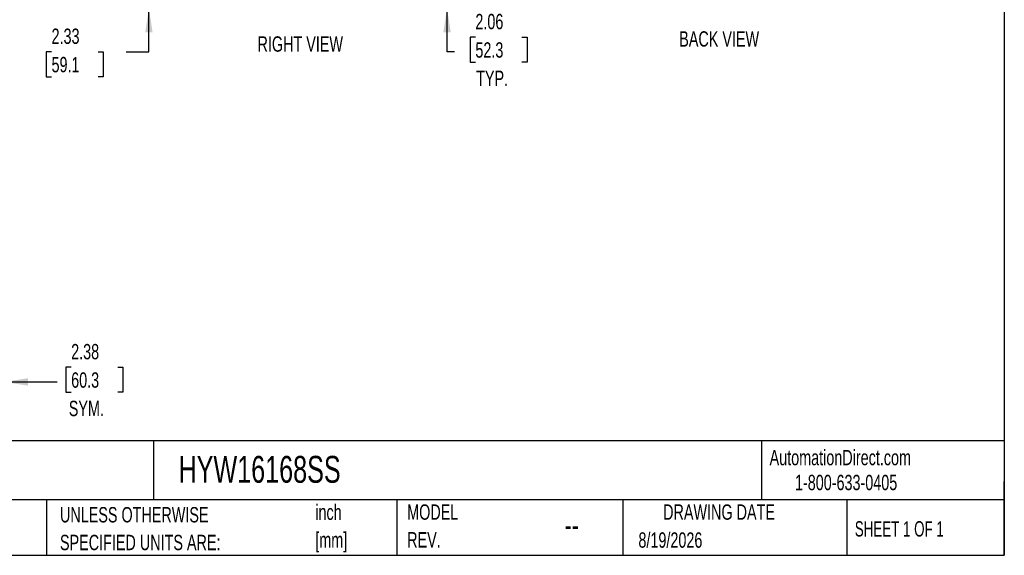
# Model space of a CAD drawing. Header units: inches. Extents: x 0.2 to 10.8, y 0.2 to 8.2.
# Tile 46 of 58: x 5.4 to 10.8, y 0.2 to 3.2. Entities that reach past the tile are written whole.
import ezdxf

# ---------------------------------------------------------------- set-up
doc = ezdxf.new("R2010")
doc.units = ezdxf.units.IN
doc.header["$MEASUREMENT"] = 0
for name, color, linetype in [('DIMENSIONS', 140, 'Continuous'), ('SLD-0', 179, 'Continuous'), ('TEXT', 140, 'Continuous')]:
    doc.layers.add(name, color=color, linetype=linetype)
doc.styles.add('SLDTEXTSTYLE0', font='TXT', dxfattribs={"width": 0.7})
doc.styles.add('SLDTEXTSTYLE1', font='TXT', dxfattribs={"width": 0.65})
doc.dimstyles.new('SLDDIMSTYLE1', dxfattribs={"dimtxt": 0.084961, "dimasz": 0.13, "dimexe": 0, "dimexo": 0.0625, "dimgap": 0.02124, "dimtad": 0, "dimtih": 1, "dimtoh": 1, "dimlfac": 8, "dimrnd": 1e-09, "dimzin": 12, "dimdsep": 46, "dimtxsty": 'SLDTEXTSTYLE0', "dimsah": 1, "dimcen": 0.09, "dimadec": 0, "dimazin": 3, "dimtfac": 1, "dimtmove": 0, "dimatfit": 0, "dimfxl": 0, "dimfrac": 2, "dimtolj": 1, "dimtzin": 12, "dimarcsym": 0})

# ---------------------------------------------------------------- blocks, each defined once
blk = doc.blocks.new('SW_NOTE_0')
at = {"layer": 'TEXT', "color": 0, "char_height": 0.08333, "attachment_point": 1, "style": 'SLDTEXTSTYLE0'}
for s, insert in [('inch', (0, 0.1074)), ('[mm]', (0, -0.0431))]:
    blk.add_mtext(s, dxfattribs=dict(at, insert=insert))
blk = doc.blocks.new('SW_NOTE_0_1')
at = {"layer": 'TEXT', "color": 0, "char_height": 0.083333, "attachment_point": 1, "style": 'SLDTEXTSTYLE0'}
for s, insert in [('UNLESS OTHERWISE', (0, 0.1074)), ('SPECIFIED UNITS ARE:', (0, -0.0431))]:
    blk.add_mtext(s, dxfattribs=dict(at, insert=insert))
blk = doc.blocks.new('SW_NOTE_0_6')
at = {"layer": 'TEXT', "color": 0, "char_height": 0.08333, "attachment_point": 1, "style": 'SLDTEXTSTYLE0'}
for s, insert in [('MODEL', (0, 0.1074)), ('REV.', (0, -0.0431))]:
    blk.add_mtext(s, dxfattribs=dict(at, insert=insert))
blk = doc.blocks.new('_D_14')
at = {"layer": 'DIMENSIONS'}
for p, q in [((7.7256, 3.4741), (7.7256, 3.7241)), ((7.5597, 3.4741), (7.8506, 3.4741)), ((7.5186, 3.2165), (7.8506, 3.2165)), ((7.7256, 2.981), (7.7256, 3.2165)), ((7.8793, 3.0605), (7.8508, 3.0605)), ((7.8508, 3.0605), (7.8508, 2.9254)), ((8.1318, 3.0605), (8.1603, 3.0605)), ((8.1603, 3.0605), (8.1603, 2.9254)), ((7.7652, 2.981), (7.7256, 2.981)), ((7.8508, 2.9254), (7.8793, 2.9254)), ((8.1603, 2.9254), (8.1318, 2.9254))]:
    blk.add_line(p, q, dxfattribs=at)
for points in [[(7.7256, 3.4741), (7.7456, 3.6041), (7.7056, 3.6041)], [(7.7256, 3.2165), (7.7056, 3.0865), (7.7456, 3.0865)]]:
    blk.add_solid(points, dxfattribs=at)
at = {"layer": 'DIMENSIONS', "char_height": 0.08333, "attachment_point": 1, "style": 'SLDTEXTSTYLE0'}
for s, insert in [('2.06', (7.8793, 3.1869)), ('52.3', (7.8793, 3.0328)), ('TYP.', (7.8834, 2.8788))]:
    blk.add_mtext(s, dxfattribs=dict(at, insert=insert))
blk = doc.blocks.new('_D_18')
at = {"layer": 'DIMENSIONS'}
for p, q in [((6.1074, 3.5071), (6.1074, 3.7571)), ((6.4734, 3.5071), (5.9824, 3.5071)), ((6.4665, 3.2165), (5.9824, 3.2165)), ((6.1074, 2.981), (6.1074, 3.2165)), ((5.579, 2.981), (5.5505, 2.981)), ((5.5505, 2.981), (5.5505, 2.8459)), ((5.8315, 2.981), (5.86, 2.981)), ((5.86, 2.981), (5.86, 2.8459)), ((5.9847, 2.981), (6.1074, 2.981)), ((5.5505, 2.8459), (5.579, 2.8459)), ((5.86, 2.8459), (5.8315, 2.8459))]:
    blk.add_line(p, q, dxfattribs=at)
for points in [[(6.1074, 3.5071), (6.1274, 3.6371), (6.0874, 3.6371)], [(6.1074, 3.2165), (6.0874, 3.0865), (6.1274, 3.0865)]]:
    blk.add_solid(points, dxfattribs=at)
at = {"layer": 'DIMENSIONS', "char_height": 0.08333, "attachment_point": 1, "style": 'SLDTEXTSTYLE0'}
for s, insert in [('2.33', (5.579, 3.1074)), ('59.1', (5.579, 2.9534))]:
    blk.add_mtext(s, dxfattribs=dict(at, insert=insert))
blk = doc.blocks.new('_D_24')
at = {"layer": 'DIMENSIONS'}
for p, q in [((5.3212, 1.3063), (5.3212, 1.0655)), ((5.0244, 1.2762), (5.0244, 1.0655)), ((5.6855, 1.27), (5.657, 1.27)), ((5.657, 1.27), (5.657, 1.1349)), ((5.938, 1.27), (5.9665, 1.27)), ((5.9665, 1.27), (5.9665, 1.1349)), ((5.0244, 1.1905), (4.7744, 1.1905)), ((5.3212, 1.1905), (5.6094, 1.1905)), ((5.657, 1.1349), (5.6855, 1.1349)), ((5.9665, 1.1349), (5.938, 1.1349))]:
    blk.add_line(p, q, dxfattribs=at)
for points in [[(5.0244, 1.1905), (4.8944, 1.2105), (4.8944, 1.1705)], [(5.3212, 1.1905), (5.4512, 1.1705), (5.4512, 1.2105)]]:
    blk.add_solid(points, dxfattribs=at)
at = {"layer": 'DIMENSIONS', "char_height": 0.08333, "attachment_point": 1, "style": 'SLDTEXTSTYLE0'}
for s, insert in [('2.38', (5.6855, 1.3964)), ('60.3', (5.6855, 1.2424)), ('SYM.', (5.6726, 1.0883))]:
    blk.add_mtext(s, dxfattribs=dict(at, insert=insert))

msp = doc.modelspace()

# ---------------------------------------------------------------- linework, layer by layer
at = {"layer": 'TEXT'}
for p, q in [((10.75, 8.25), (10.75, 0.25)), ((10.75, 0.871107), (0.25, 0.871107)), ((6.13224, 0.871107), (6.13224, 0.55)), ((9.432101, 0.871107), (9.432101, 0.55)), ((10.75, 0.25), (10.75, 0.65)), ((10.75, 0.55), (0.25, 0.55)), ((5.551095, 0.55), (5.551095, 0.25)), ((7.452782, 0.55), (7.452782, 0.25)), ((8.679745, 0.55), (8.679745, 0.25)), ((9.89562, 0.55), (9.89562, 0.25)), ((0.25, 0.25), (10.75, 0.25))]:
    msp.add_line(p, q, dxfattribs=at)

# ---------------------------------------------------------------- block references
for name, p in [('SW_NOTE_0_1', (5.624769, 0.404254)), ('SW_NOTE_0', (7.010386, 0.417902)), ('SW_NOTE_0_6', (7.5092, 0.418719))]:
    msp.add_blockref(name, p, dxfattribs=at)

# ---------------------------------------------------------------- texts
at = {"layer": 'SLD-0', "char_height": 0.08333333, "attachment_point": 1, "style": 'SLDTEXTSTYLE0'}
for s, insert in [('AutomationDirect.com', (9.476179, 0.821911)), ('1-800-633-0405', (9.613842, 0.686497))]:
    msp.add_mtext(s, dxfattribs=dict(at, insert=insert))
at = {"layer": 'TEXT'}
for s, insert, char_height, attachment_point, style in [('RIGHT VIEW', (6.928896, 3.065098), 0.0833333, 2, 'SLDTEXTSTYLE0'), ('BACK VIEW', (9.202471, 3.092694), 0.0833333, 2, 'SLDTEXTSTYLE0'), ('HYW16168SS', (6.268021, 0.789267), 0.1458333, 1, 'SLDTEXTSTYLE0'), ('DRAWING DATE', (9.201784, 0.526141), 0.08333333, 2, 'SLDTEXTSTYLE0'), ('SHEET 1 OF 1', (9.938633, 0.435098), 0.08333333, 1, 'SLDTEXTSTYLE1'), ('--', (8.363307, 0.476843), 0.125, 1, 'SLDTEXTSTYLE0'), ('8/19/2026', (8.764284, 0.374386), 0.0833333, 1, 'SLDTEXTSTYLE0')]:
    msp.add_mtext(s, dxfattribs=dict(at, insert=insert, char_height=char_height, attachment_point=attachment_point, style=style))

# ---------------------------------------------------------------- dimensions: what is measured, and where the dimension line sits
at = {"layer": 'DIMENSIONS'}
dim = msp.add_linear_dim(base=(6.1073926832, 3.2165090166), p1=(6.5234325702, 3.5071340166), p2=(6.5164881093, 3.2165090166), angle=90, dimstyle='SLDDIMSTYLE1', dxfattribs=at)
dim.commit()
dim.dimension.update_dxf_attribs({"geometry": '_D_18', "text_midpoint": (6.1073926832, 2.9809780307), "dimtype": 160})
dim = msp.add_linear_dim(base=(7.725626, 3.474134), p1=(7.468558, 3.216509), p2=(7.509708, 3.474134), angle=90, text='<>\\PTYP.', dimstyle='SLDDIMSTYLE1', dxfattribs=at)
dim.commit()
dim.dimension.update_dxf_attribs({"geometry": '_D_14', "text_midpoint": (7.725626, 2.980978), "dimtype": 160})
dim = msp.add_linear_dim(base=(5.3212391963, 1.1905054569), p1=(5.0243641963, 1.3262177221), p2=(5.3212391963, 1.3563136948), text='<>\\PSYM.', dimstyle='SLDDIMSTYLE1', dxfattribs=at)
dim.commit()
dim.dimension.update_dxf_attribs({"geometry": '_D_24', "text_midpoint": (5.8117533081, 1.1905054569), "dimtype": 160})

doc.saveas('drawing.dxf')
